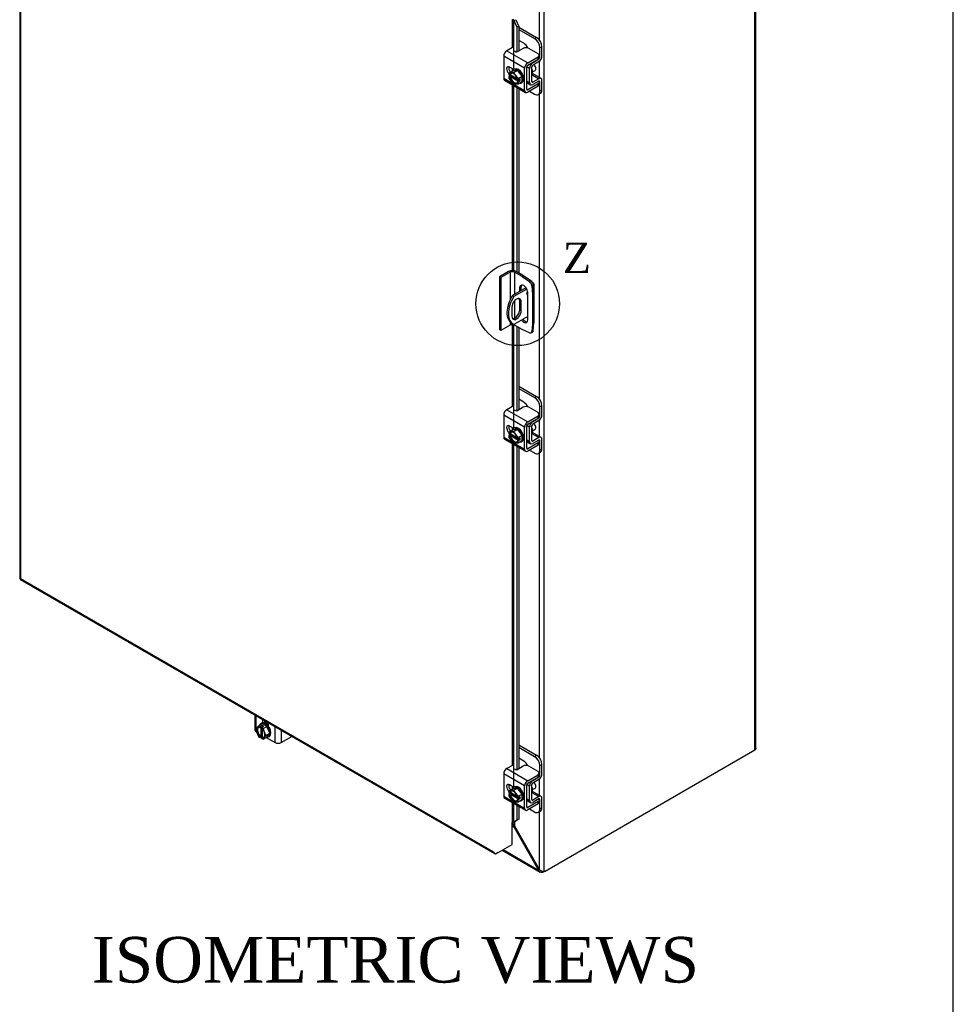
# Model space of a CAD drawing. Header units: inches. Extents: x 1 to 240, y -1 to 159.
# Tile 64 of 65: x 209 to 240, y 108 to 140. Entities that reach past the tile are written whole.
import ezdxf
from ezdxf.enums import TextEntityAlignment as Align
from ezdxf.lldxf.tags import DXFTag

# ---------------------------------------------------------------- set-up
doc = ezdxf.new("R2010")
doc.units = ezdxf.units.IN
doc.header["$MEASUREMENT"] = 0
for name, color, linetype in [('COM40153-1', 7, 'Continuous'), ('COM40153-2', 7, 'Continuous'), ('COM42667', 7, 'Continuous'), ('COM42780', 7, 'Continuous'), ('COM48603', 7, 'Continuous'), ('COM70726-4', 7, 'Continuous'), ('Default', 7, 'Continuous'), ('SCC19011', 7, 'Continuous'), ('SPR20265', 7, 'Continuous'), ('WAF25035', 7, 'Continuous')]:
    doc.layers.add(name, color=color, linetype=linetype)
doc.styles.add('SEACAD_Times_New_Roman', font='times.ttf')
tags = doc.linetypes.add('CENTER2', pattern=[1.125, 0.75, -0.125, 0.125, -0.125]).pattern_tags.tags
tags[10:11] = [DXFTag(74, 4), DXFTag(75, 0), DXFTag(340, '0'), DXFTag(46, 0.0), DXFTag(50, 0.0), DXFTag(44, 0.0), DXFTag(45, 0.0)]
tags[8:9] = [DXFTag(74, 4), DXFTag(75, 0), DXFTag(340, '0'), DXFTag(46, 0.0), DXFTag(50, 0.0), DXFTag(44, 0.0), DXFTag(45, 0.0)]
tags[6:7] = [DXFTag(74, 4), DXFTag(75, 0), DXFTag(340, '0'), DXFTag(46, 0.0), DXFTag(50, 0.0), DXFTag(44, 0.0), DXFTag(45, 0.0)]
tags[4:5] = [DXFTag(74, 4), DXFTag(75, 0), DXFTag(340, '0'), DXFTag(46, 0.0), DXFTag(50, 0.0), DXFTag(44, 0.0), DXFTag(45, 0.0)]

# ---------------------------------------------------------------- blocks, each defined once
blk = doc.blocks.new('SE')
at = {"layer": 'COM40153-1', "color": 7, "linetype": 'Continuous'}
for p, q in [((225.732, 131.431), (225.752, 131.42)), ((225.783, 130.457), (225.783, 131.375)), ((225.519, 131.256), (225.073, 130.998)), ((225.073, 130.998), (225.124, 130.969)), ((225.545, 131.212), (225.124, 130.969)), ((225.313, 130.826), (225.364, 130.796)), ((225.313, 130.826), (225.313, 130.529)), ((225.364, 130.5), (225.364, 130.796)), ((225.055, 130.618), (225.055, 130.322)), ((225.313, 130.529), (225.364, 130.5)), ((225.048, 130.092), (225.099, 130.062)), ((225.576, 130.312), (225.124, 130.05))]:
    blk.add_line(p, q, dxfattribs=at)
for centre, major_axis, start_param, end_param in [((225.675, 131.375), (-0.108, 0), 2.479804, 3.926991), ((225.423, 130.741), (0.375, 0.65), 1.508132, 3.141593), ((225.585, 131.082), (-0.0313, -0.0541), 4.173576, 6.283185), ((225.534, 131.112), (0.0312, 0.0541), 4.093609, 5.128428), ((225.585, 131.082), (-0.0313, -0.0541), 0, 0.591073), ((225.474, 130.712), (0.375, 0.65), 1.508132, 3.204257), ((225.209, 130.707), (-0.109, -0.189), 2.356194, 5.497787), ((225.158, 130.737), (-0.109, -0.189), 2.356194, 2.906426), ((225.209, 130.411), (0.109, 0.189), 2.356194, 5.497787), ((225.158, 130.44), (0.109, 0.189), 3.37676, 5.497787), ((225.675, 130.457), (-0.108, 0), 2.904836, 3.141593)]:
    blk.add_ellipse(centre, major_axis=major_axis, ratio=0.57735, start_param=start_param, end_param=end_param, dxfattribs=at)
at = {"layer": 'COM40153-2', "color": 7, "linetype": 'Continuous'}
for p, q in [((224.949, 131.791), (224.649, 131.617)), ((224.999, 131.762), (224.698, 131.589)), ((224.999, 131.762), (224.999, 130.863)), ((225.147, 131.762), (225.147, 131.041)), ((225.393, 131.62), (225.147, 131.762)), ((225.443, 131.649), (225.197, 131.791)), ((225.393, 131.62), (225.443, 131.649)), ((225.679, 131.488), (225.443, 131.649)), ((224.649, 131.617), (224.649, 129.882)), ((224.698, 131.589), (224.649, 131.617)), ((224.698, 131.589), (224.698, 129.854)), ((225.393, 131.62), (225.63, 131.46)), ((225.63, 131.46), (225.679, 131.488)), ((225.759, 131.349), (225.71, 131.321)), ((225.71, 131.321), (225.731, 131.036)), ((225.78, 131.065), (225.759, 131.349)), ((225.311, 131.249), (225.36, 131.278)), ((225.311, 131.249), (225.311, 131.136)), ((225.36, 131.164), (225.36, 131.278)), ((225.576, 130.198), (225.576, 131.096)), ((225.731, 131.036), (225.78, 131.065)), ((225.731, 131.036), (225.731, 130.08)), ((225.78, 131.065), (225.78, 130.108)), ((225.147, 130.835), (225.147, 130.256)), ((225.311, 130.852), (225.311, 130.501)), ((224.999, 130.027), (224.698, 129.854)), ((224.999, 130.129), (224.999, 130.027)), ((225.147, 130.064), (225.147, 130.027)), ((225.393, 129.885), (225.147, 130.027)), ((225.731, 130.08), (225.71, 129.819)), ((225.731, 130.08), (225.78, 130.108)), ((225.759, 129.848), (225.78, 130.108)), ((224.698, 129.854), (224.649, 129.882)), ((225.63, 129.773), (225.393, 129.885)), ((225.684, 129.77), (225.734, 129.799)), ((225.71, 129.819), (225.759, 129.848))]:
    blk.add_line(p, q, dxfattribs=at)
for centre, major_axis, start_param, end_param in [((225.073, 131.719), (-0.175, 0), 3.926991, 5.497787), ((225.073, 131.719), (-0.105, 0), 3.926991, 5.497787), ((225.444, 131.173), (0.094, -0.162), 0.785398, 3.926991), ((225.493, 131.201), (0.094, -0.162), 3.408746, 3.926991), ((225.622, 131.363), (0.062, -0.108), 0.872665, 2.268928), ((225.671, 131.391), (-0.062, 0.108), 4.014257, 5.410521), ((225.073, 129.984), (0.105, 0), 0.785398, 2.356194), ((225.444, 130.275), (-0.094, 0.162), 1.754737, 3.926991), ((225.493, 130.303), (-0.094, 0.162), 1.754737, 2.87444), ((225.622, 129.879), (-0.063, 0.108), 2.443461, 3.839724), ((225.671, 129.907), (-0.063, 0.108), 3.141593, 3.839724)]:
    blk.add_ellipse(centre, major_axis=major_axis, ratio=0.57735, start_param=start_param, end_param=end_param, dxfattribs=at)
at = {"layer": 'COM42667', "color": 7, "linetype": 'Continuous'}
for p, q in [((225.071, 139.143), (224.89, 139.038)), ((225.432, 139.119), (225.248, 139.013)), ((225.917, 138.941), (225.609, 139.119)), ((225.475, 138.467), (224.789, 138.863)), ((224.789, 138.863), (224.789, 138.135)), ((224.89, 139.038), (225.576, 138.642)), ((225.576, 138.642), (225.917, 138.839)), ((225.576, 138.565), (225.917, 138.762)), ((225.917, 138.762), (225.917, 138.839)), ((225.954, 138.813), (225.954, 138.89)), ((225.12, 138.423), (224.983, 138.502)), ((225.475, 137.739), (225.475, 138.467)), ((225.542, 137.778), (225.542, 138.506)), ((224.789, 138.135), (225.086, 137.964)), ((224.818, 138.07), (225.504, 137.674)), ((225.135, 137.935), (225.475, 137.739)), ((225.576, 137.758), (225.542, 137.778)), ((225.917, 137.955), (225.576, 137.758)), ((225.917, 137.878), (225.576, 137.681)), ((225.917, 137.878), (225.917, 137.955)), ((225.954, 137.929), (225.954, 138.006)), ((225.071, 127.354), (224.89, 127.25)), ((224.89, 127.25), (225.576, 126.854)), ((225.432, 127.331), (225.248, 127.225)), ((225.917, 127.153), (225.609, 127.331)), ((225.954, 127.024), (225.954, 127.102)), ((225.475, 126.679), (224.789, 127.075)), ((224.789, 127.075), (224.789, 126.347)), ((225.576, 126.854), (225.917, 127.051)), ((225.576, 126.776), (225.917, 126.973)), ((225.917, 126.973), (225.917, 127.051)), ((225.12, 126.634), (224.983, 126.713)), ((225.475, 125.951), (225.475, 126.679)), ((225.542, 125.989), (225.542, 126.717)), ((224.789, 126.347), (225.086, 126.175)), ((224.818, 126.281), (225.504, 125.885)), ((225.135, 126.147), (225.475, 125.951)), ((225.917, 126.167), (225.576, 125.97)), ((225.917, 126.089), (225.917, 126.167)), ((225.954, 126.14), (225.954, 126.218)), ((225.576, 125.97), (225.542, 125.989)), ((225.917, 126.089), (225.576, 125.892)), ((216.605, 117.226), (216.605, 116.741)), ((216.647, 117.201), (216.647, 116.762)), ((216.862, 117.077), (216.862, 116.963)), ((216.93, 117.038), (216.93, 116.956)), ((217.061, 116.848), (217.061, 116.962)), ((217.277, 116.319), (217.277, 116.837)), ((216.647, 116.706), (216.647, 116.683)), ((216.647, 116.683), (216.659, 116.676)), ((216.986, 116.486), (217.277, 116.319)), ((217.479, 116.721), (217.479, 116.319)), ((217.479, 116.319), (217.82, 116.516)), ((225.071, 115.565), (224.89, 115.461)), ((224.89, 115.461), (225.576, 115.065)), ((225.432, 115.542), (225.248, 115.436)), ((225.917, 115.364), (225.609, 115.542)), ((225.475, 114.89), (224.789, 115.286)), ((224.789, 115.286), (224.789, 114.558)), ((225.576, 115.065), (225.917, 115.262)), ((225.576, 114.988), (225.917, 115.184)), ((225.917, 115.184), (225.917, 115.262)), ((225.954, 115.236), (225.954, 115.313)), ((225.12, 114.846), (224.983, 114.925)), ((225.475, 114.162), (225.475, 114.89)), ((225.542, 114.201), (225.542, 114.929)), ((224.789, 114.558), (225.086, 114.386)), ((224.818, 114.493), (225.504, 114.097)), ((225.135, 114.358), (225.475, 114.162)), ((225.576, 114.181), (225.542, 114.201)), ((225.917, 114.378), (225.576, 114.181)), ((225.917, 114.301), (225.576, 114.104)), ((225.917, 114.301), (225.917, 114.378)), ((225.954, 114.352), (225.954, 114.429))]:
    blk.add_line(p, q, dxfattribs=at)
for centre, major_axis, start_param, end_param in [((225.52, 139.068), (0.125, 0), 0.785398, 2.356194), ((224.89, 138.921), (-0.072, -0.124), 3.926991, 5.497787), ((225.206, 139.038), (0.06, 0), 2.929457, 5.497787), ((225.829, 138.89), (-0.125, 0), 2.356194, 3.926991), ((225.829, 138.813), (-0.125, 0), 2.356194, 3.141593), ((224.983, 138.387), (0.07, -0.122), 2.356194, 5.249698), ((225.05, 138.426), (0.07, -0.122), 3.6401, 5.141192), ((225.576, 138.525), (0.071, 0.124), 0.785398, 2.356194), ((225.576, 138.525), (0.024, 0.0416), 0.785398, 2.356194), ((224.89, 138.194), (0.072, 0.124), 2.356194, 3.141593), ((225.576, 137.798), (0.024, 0.0416), 2.356194, 3.926991), ((225.829, 138.006), (-0.125, 0), 2.356194, 3.625446), ((225.829, 137.929), (-0.125, 0), 2.356194, 3.141593), ((225.576, 137.798), (0.071, 0.124), 2.356194, 3.926991), ((224.89, 127.133), (-0.072, -0.124), 3.926991, 5.497787), ((225.206, 127.249), (0.06, 0), 2.929457, 5.497787), ((225.52, 127.28), (0.125, 0), 0.785398, 2.356194), ((225.829, 127.102), (-0.125, 0), 2.356194, 3.926991), ((225.576, 126.737), (0.072, 0.124), 0.785398, 2.356194), ((225.829, 127.024), (-0.125, 0), 2.356194, 3.141593), ((224.983, 126.599), (0.07, -0.122), 2.356194, 5.249698), ((225.05, 126.637), (0.07, -0.122), 3.6401, 5.141192), ((225.576, 126.737), (0.024, 0.0416), 0.785398, 2.356194), ((224.89, 126.405), (0.072, 0.124), 2.356194, 3.141593), ((225.829, 126.218), (-0.125, 0), 2.356194, 3.625446), ((225.829, 126.14), (-0.125, 0), 2.356194, 3.141593), ((225.576, 126.009), (0.071, 0.124), 2.356194, 3.926991), ((225.576, 126.009), (0.024, 0.0416), 2.356194, 3.926991), ((216.748, 116.741), (0.143, 0), 3.141593, 3.926991), ((217.82, 116.618), (-0.063, -0.108), 0.785398, 0.860751), ((217.378, 116.377), (0.143, 0), 3.926991, 5.497787), ((224.89, 115.344), (-0.072, -0.124), 3.926991, 5.497787), ((225.206, 115.461), (0.06, 0), 2.929457, 5.497787), ((225.52, 115.491), (0.125, 0), 0.785398, 2.356194), ((225.829, 115.313), (-0.125, 0), 2.356194, 3.926991), ((225.829, 115.236), (-0.125, 0), 2.356194, 3.141593), ((224.983, 114.81), (0.07, -0.122), 2.356194, 5.249698), ((225.05, 114.849), (0.07, -0.122), 3.6401, 5.141192), ((225.576, 114.948), (0.071, 0.124), 0.785398, 2.356194), ((225.576, 114.948), (0.024, 0.0416), 0.785398, 2.356194), ((224.89, 114.616), (0.071, 0.124), 2.356194, 3.141593), ((225.576, 114.22), (0.024, 0.0416), 2.356194, 3.926991), ((225.829, 114.429), (-0.125, 0), 2.356194, 3.625446), ((225.829, 114.352), (-0.125, 0), 2.356194, 3.141593), ((225.576, 114.22), (0.071, 0.124), 2.356194, 3.926991)]:
    blk.add_ellipse(centre, major_axis=major_axis, ratio=0.57735, start_param=start_param, end_param=end_param, dxfattribs=at)
at = {"layer": 'COM42780', "color": 7, "linetype": 'Continuous'}
for p, q in [((225.282, 139.815), (225.868, 139.477)), ((225.282, 139.738), (225.801, 139.438)), ((225.801, 139.438), (225.868, 139.477)), ((225.447, 139.285), (225.282, 139.381)), ((226.045, 139.171), (225.978, 139.132)), ((225.978, 138.828), (225.978, 139.132)), ((226.045, 138.867), (226.045, 139.171)), ((225.74, 138.647), (225.944, 138.77)), ((225.935, 138.775), (225.944, 138.77)), ((225.954, 138.842), (225.978, 138.828)), ((225.546, 138.528), (225.64, 138.473)), ((225.64, 137.988), (225.64, 138.473)), ((225.708, 138.027), (225.708, 138.512)), ((225.729, 138.653), (225.74, 138.647)), ((225.741, 138.57), (225.946, 138.693)), ((225.713, 138.256), (225.946, 138.121)), ((226.015, 138.127), (225.731, 138.291)), ((225.946, 138.121), (225.741, 138.007)), ((225.542, 138.045), (225.64, 137.988)), ((225.542, 137.997), (225.67, 137.923)), ((225.708, 138.026), (225.741, 138.007)), ((225.944, 138.043), (225.74, 137.929)), ((225.944, 138.043), (225.978, 138.023)), ((225.978, 137.719), (225.978, 138.023)), ((226.045, 137.758), (226.045, 138.062)), ((225.633, 137.714), (225.801, 137.617)), ((225.926, 137.605), (225.993, 137.643)), ((225.978, 137.719), (226.045, 137.758)), ((225.282, 128.027), (225.868, 127.688)), ((225.282, 127.949), (225.801, 127.65)), ((225.447, 127.497), (225.282, 127.592)), ((225.801, 127.65), (225.868, 127.688)), ((226.045, 127.382), (225.978, 127.343)), ((225.978, 127.039), (225.978, 127.343)), ((226.045, 127.078), (226.045, 127.382)), ((225.729, 126.865), (225.74, 126.859)), ((225.74, 126.859), (225.944, 126.981)), ((225.741, 126.782), (225.946, 126.904)), ((225.935, 126.986), (225.944, 126.981)), ((225.954, 127.053), (225.978, 127.039)), ((225.546, 126.739), (225.64, 126.685)), ((225.64, 126.2), (225.64, 126.685)), ((225.708, 126.238), (225.708, 126.723)), ((225.713, 126.467), (225.946, 126.333)), ((226.015, 126.339), (225.731, 126.503)), ((225.542, 126.257), (225.64, 126.2)), ((225.542, 126.208), (225.67, 126.134)), ((225.708, 126.238), (225.741, 126.219)), ((225.944, 126.254), (225.74, 126.14)), ((225.946, 126.333), (225.741, 126.219)), ((225.944, 126.254), (225.978, 126.234)), ((225.978, 125.93), (225.978, 126.234)), ((226.045, 125.969), (226.045, 126.273)), ((225.633, 125.925), (225.801, 125.828)), ((225.926, 125.816), (225.993, 125.855)), ((225.978, 125.93), (226.045, 125.969)), ((216.945, 117.029), (216.945, 117.02)), ((225.282, 116.238), (225.868, 115.9)), ((225.282, 116.161), (225.801, 115.861)), ((225.447, 115.708), (225.282, 115.804)), ((225.801, 115.861), (225.868, 115.9)), ((226.045, 115.594), (225.978, 115.555)), ((225.978, 115.251), (225.978, 115.555)), ((226.045, 115.29), (226.045, 115.594)), ((225.74, 115.07), (225.944, 115.192)), ((225.935, 115.198), (225.944, 115.192)), ((225.954, 115.265), (225.978, 115.251)), ((225.546, 114.95), (225.64, 114.896)), ((225.64, 114.411), (225.64, 114.896)), ((225.708, 114.45), (225.708, 114.935)), ((225.729, 115.076), (225.74, 115.07)), ((225.741, 114.993), (225.946, 115.116)), ((225.713, 114.678), (225.946, 114.544)), ((226.015, 114.55), (225.731, 114.714)), ((225.946, 114.544), (225.741, 114.43)), ((225.542, 114.468), (225.64, 114.411)), ((225.542, 114.42), (225.67, 114.346)), ((225.708, 114.449), (225.741, 114.43)), ((225.944, 114.466), (225.74, 114.352)), ((225.944, 114.465), (225.978, 114.446)), ((225.978, 114.142), (225.978, 114.446)), ((225.978, 114.142), (226.045, 114.181)), ((226.045, 114.181), (226.045, 114.485)), ((225.633, 114.137), (225.801, 114.04)), ((225.926, 114.027), (225.993, 114.066))]:
    blk.add_line(p, q, dxfattribs=at)
for centre, major_axis, start_param, end_param in [((225.801, 139.234), (0.125, -0.217), 0.785398, 2.356194), ((225.868, 139.273), (-0.125, 0.217), 3.926991, 5.497787), ((225.447, 139.081), (0.125, -0.217), 1.463912, 2.356194), ((225.944, 138.808), (-0.024, -0.0416), 0.802851, 2.356194), ((225.944, 138.808), (-0.071, -0.124), 0.802851, 2.356194), ((225.742, 138.532), (-0.071, -0.124), 3.944444, 5.497787), ((225.742, 138.532), (-0.024, -0.0416), 3.944444, 5.497787), ((225.598, 138.41), (0.097, -0.169), 0.133398, 1.437398), ((225.944, 138.003), (-0.071, -0.124), 2.356194, 3.909538), ((225.742, 138.047), (0.071, 0.124), 2.356194, 3.909538), ((225.742, 138.047), (0.024, 0.0416), 2.356194, 3.909538), ((225.944, 138.003), (-0.024, -0.0416), 2.356194, 3.909538), ((225.801, 137.821), (-0.125, 0.217), 2.356194, 3.926991), ((225.868, 137.86), (-0.125, 0.217), 3.141593, 3.926991), ((225.447, 127.293), (0.125, -0.217), 1.463912, 2.356194), ((225.801, 127.445), (0.125, -0.217), 0.785398, 2.356194), ((225.868, 127.484), (-0.125, 0.217), 3.926991, 5.497787), ((225.742, 126.743), (-0.071, -0.124), 3.944444, 5.497787), ((225.742, 126.743), (-0.024, -0.0416), 3.944444, 5.497787), ((225.944, 127.02), (-0.024, -0.0416), 0.802851, 2.356194), ((225.944, 127.02), (-0.071, -0.124), 0.802851, 2.356194), ((225.598, 126.622), (0.097, -0.169), 0.133398, 1.437398), ((225.742, 126.258), (0.071, 0.124), 2.356194, 3.909538), ((225.742, 126.258), (0.024, 0.0416), 2.356194, 3.909538), ((225.944, 126.215), (-0.024, -0.0416), 2.356194, 3.909538), ((225.944, 126.215), (-0.071, -0.124), 2.356194, 3.909538), ((225.801, 126.032), (-0.125, 0.217), 2.356194, 3.926991), ((225.868, 126.071), (-0.125, 0.217), 3.141593, 3.926991), ((225.801, 115.657), (0.125, -0.217), 0.785398, 2.356194), ((225.868, 115.696), (-0.125, 0.217), 3.926991, 5.497787), ((225.447, 115.504), (0.125, -0.217), 1.463912, 2.356194), ((225.944, 115.231), (-0.024, -0.0416), 0.802851, 2.356194), ((225.944, 115.231), (-0.071, -0.124), 0.802851, 2.356194), ((225.742, 114.954), (-0.071, -0.124), 3.944444, 5.497787), ((225.742, 114.954), (-0.024, -0.0416), 3.944444, 5.497787), ((225.598, 114.833), (0.098, -0.169), 0.133398, 1.437398), ((225.944, 114.426), (-0.071, -0.124), 2.356194, 3.909538), ((225.742, 114.469), (0.071, 0.124), 2.356194, 3.909538), ((225.742, 114.469), (0.024, 0.0416), 2.356194, 3.909538), ((225.944, 114.426), (-0.024, -0.0416), 2.356194, 3.909538), ((225.868, 114.283), (-0.125, 0.217), 3.141593, 3.926991), ((225.801, 114.244), (-0.125, 0.217), 2.356194, 3.926991)]:
    blk.add_ellipse(centre, major_axis=major_axis, ratio=0.57735, start_param=start_param, end_param=end_param, dxfattribs=at)
at = {"layer": 'COM48603', "color": 7, "linetype": 'Continuous'}
for p, q in [((208.882, 149.528), (208.882, 121.717)), ((208.914, 149.454), (208.914, 121.702)), ((225.069, 140.068), (225.069, 139.142)), ((225.124, 140.036), (225.183, 140.06)), ((225.183, 140.06), (225.282, 139.838)), ((225.124, 140.036), (225.223, 139.814)), ((225.124, 138.425), (225.124, 140.036)), ((225.282, 139.838), (225.223, 139.814)), ((225.223, 139.814), (225.223, 139.005)), ((225.282, 139.838), (225.282, 139.033)), ((225.069, 138.452), (225.069, 138.369)), ((225.069, 137.925), (225.069, 131.82)), ((225.124, 131.816), (225.124, 137.893)), ((225.223, 137.836), (225.223, 131.776)), ((225.282, 137.802), (225.282, 131.742)), ((225.069, 130.045), (225.069, 127.353)), ((225.124, 126.637), (225.124, 130.037)), ((225.223, 129.983), (225.223, 127.216)), ((225.282, 129.949), (225.282, 127.244)), ((225.069, 126.663), (225.069, 126.581)), ((225.069, 126.136), (225.069, 115.565)), ((225.124, 114.848), (225.124, 126.105)), ((225.223, 126.047), (225.223, 115.428)), ((225.282, 126.013), (225.282, 115.456)), ((208.911, 121.668), (224.498, 112.668)), ((208.914, 121.702), (224.45, 112.732)), ((225.069, 114.875), (225.069, 114.792)), ((225.069, 114.348), (225.069, 113.686)), ((225.124, 113.713), (225.124, 114.316)), ((225.223, 114.259), (225.223, 113.772)), ((225.282, 114.225), (225.282, 113.796)), ((225.069, 112.972), (225.069, 113.686)), ((225.223, 113.772), (225.124, 113.713)), ((225.124, 113.713), (225.183, 113.737)), ((225.282, 113.796), (225.183, 113.737)), ((225.282, 113.796), (225.223, 113.772)), ((224.603, 112.703), (225.069, 112.972)), ((224.48, 112.691), (224.48, 112.691)), ((224.603, 112.703), (224.552, 112.674))]:
    blk.add_line(p, q, dxfattribs=at)
for centre, radius, start, end in [((225.019, 139.991), 0.114, 23.2734, 46.5882), ((225.371, 113.362), 0.429, 125.2045, 129.639), ((225.169, 113.636), 0.088, 117.4412, 127.5015)]:
    blk.add_arc(centre, radius, start, end, dxfattribs=at)
for centre, major_axis, ratio, start_param, end_param in [((208.99, 121.717), (0.108, 0), 0.57735, 3.141593, 3.587154), ((208.99, 121.746), (-0.108, -0.062), 0.000948, 0.445015, 0.784852), ((208.99, 121.746), (-0.108, -0.062), 0.000948, -0.784852, -0.445015), ((208.965, 121.761), (0.054, 0.0935), 0.57735, 2.696031, 3.141593), ((225.095, 113.672), (-0.036, 0), 0.57735, 4.625123, 5.497787), ((224.527, 112.776), (0.076, -0.132), 0.577982, 4.712938, 5.052774), ((224.552, 112.762), (0.054, 0.0935), 0.57735, 2.696031, 3.926991)]:
    blk.add_ellipse(centre, major_axis=major_axis, ratio=ratio, start_param=start_param, end_param=end_param, dxfattribs=at)
at = {"layer": 'COM70726-4', "color": 7, "linetype": 'Continuous'}
for p, q in [((233.04, 116.076), (233.04, 145.352)), ((233.071, 116.136), (233.071, 145.38)), ((226.121, 112.086), (226.121, 141.353)), ((225.969, 139.383), (225.969, 141.29)), ((225.969, 138.154), (225.969, 138.709)), ((225.969, 127.594), (225.969, 137.629)), ((225.969, 126.366), (225.969, 126.921)), ((225.969, 115.806), (225.969, 125.841)), ((226.145, 112.095), (233.04, 116.076)), ((225.969, 114.577), (225.969, 115.132)), ((225.969, 112.149), (225.969, 114.052)), ((225.098, 113.633), (225.069, 113.617)), ((225.069, 113.577), (225.116, 113.55)), ((225.098, 113.633), (225.098, 113.693)), ((225.116, 113.55), (225.149, 113.569)), ((225.116, 113.55), (225.935, 112.13)), ((225.149, 113.569), (225.149, 113.723)), ((225.969, 112.149), (225.149, 113.569)), ((224.742, 112.783), (225.99, 112.062)), ((224.773, 112.801), (225.935, 112.13)), ((225.935, 112.13), (225.969, 112.149)), ((226.026, 112.103), (226.004, 112.055)), ((226.066, 112.087), (226.066, 112.055)), ((226.145, 112.095), (226.094, 112.066)), ((226.094, 112.082), (226.094, 112.066))]:
    blk.add_line(p, q, dxfattribs=at)
for centre, radius, start, end in [((225.01, 113.47), 0.132, 36.9809, 59.9541), ((224.929, 113.47), 0.241, 24.2147, 43.5294), ((226.052, 112.169), 0.123, 198.1431, 246.7136), ((226.13, 112.291), 0.215, 221.2654, 250.9262), ((226.036, 112.131), 0.082, 246.7698, 291.6791), ((226.093, 112.175), 0.093, 249.2435, 287.7627)]:
    blk.add_arc(centre, radius, start, end, dxfattribs=at)
for centre, major_axis, start_param, end_param in [((232.963, 116.12), (0.108, 0), 5.497787, 5.796435), ((225.124, 113.619), (-0.036, 0), -0.991689, -0.785398), ((226.023, 112.107), (0.1, 0), 5.158396, 5.497787), ((226.145, 112.177), (-0.05, -0.0866), 0.446007, 0.785398)]:
    blk.add_ellipse(centre, major_axis=major_axis, ratio=0.57735, start_param=start_param, end_param=end_param, dxfattribs=at)
blk.add_open_spline([(233.071, 116.137), (233.071, 116.136), (233.071, 116.136), (233.071, 116.13), (233.07, 116.124), (233.066, 116.112), (233.065, 116.108), (233.062, 116.1), (233.06, 116.096), (233.059, 116.091)], degree=3, knots=[0.4863367, 0.4863367, 0.4863367, 0.4863367, 0.5, 0.5, 0.75, 0.75, 0.875, 0.875, 1, 1, 1, 1], dxfattribs=at)
at = {"layer": 'SCC19011', "color": 7, "linetype": 'Continuous'}
for p, q in [((224.958, 138.306), (225.086, 138.379)), ((225.111, 138.326), (224.958, 138.306)), ((224.958, 138.306), (224.958, 138.244)), ((224.973, 138.236), (224.958, 138.244)), ((225.026, 138.228), (224.958, 138.189)), ((224.958, 138.189), (224.958, 138.128)), ((224.958, 138.189), (224.973, 138.181)), ((224.958, 138.128), (225.111, 137.932)), ((225.008, 138.248), (224.987, 138.236)), ((224.987, 138.18), (225.008, 138.193)), ((225.242, 138.113), (225.008, 138.248)), ((225.008, 138.193), (225.269, 138.042)), ((225.026, 138.238), (225.026, 138.228)), ((225.026, 138.228), (225.245, 138.101)), ((225.239, 138.4), (225.086, 138.379)), ((225.111, 138.326), (225.239, 138.4)), ((225.263, 138.13), (225.111, 138.326)), ((225.391, 138.204), (225.239, 138.4)), ((225.263, 138.13), (225.391, 138.204)), ((225.263, 138.069), (225.263, 138.13)), ((225.33, 138.108), (225.263, 138.069)), ((225.33, 138.052), (225.33, 138.108)), ((225.391, 138.026), (225.391, 138.204)), ((225.735, 138.349), (225.817, 138.396)), ((225.111, 137.932), (225.263, 137.952)), ((225.263, 138.069), (225.248, 138.077)), ((225.269, 138.042), (225.248, 138.03)), ((225.248, 138.022), (225.263, 138.013)), ((225.33, 138.052), (225.263, 138.013)), ((225.263, 137.952), (225.391, 138.026)), ((225.263, 137.952), (225.263, 138.013)), ((225.282, 138.08), (225.33, 138.052)), ((224.958, 126.517), (225.086, 126.591)), ((225.111, 126.537), (224.958, 126.517)), ((224.958, 126.517), (224.958, 126.456)), ((224.973, 126.447), (224.958, 126.456)), ((225.008, 126.46), (224.987, 126.447)), ((225.242, 126.325), (225.008, 126.46)), ((225.239, 126.611), (225.086, 126.591)), ((225.111, 126.537), (225.239, 126.611)), ((225.263, 126.341), (225.111, 126.537)), ((225.391, 126.415), (225.239, 126.611)), ((225.735, 126.56), (225.817, 126.607)), ((225.026, 126.439), (224.958, 126.4)), ((224.958, 126.4), (224.958, 126.339)), ((224.958, 126.4), (224.973, 126.392)), ((224.958, 126.339), (225.111, 126.144)), ((224.987, 126.392), (225.008, 126.404)), ((225.008, 126.404), (225.269, 126.254)), ((225.026, 126.45), (225.026, 126.439)), ((225.026, 126.439), (225.245, 126.312)), ((225.111, 126.144), (225.263, 126.164)), ((225.263, 126.28), (225.248, 126.289)), ((225.269, 126.254), (225.248, 126.241)), ((225.248, 126.233), (225.263, 126.225)), ((225.263, 126.341), (225.391, 126.415)), ((225.263, 126.28), (225.263, 126.341)), ((225.33, 126.319), (225.263, 126.28)), ((225.33, 126.264), (225.263, 126.225)), ((225.263, 126.164), (225.391, 126.237)), ((225.263, 126.164), (225.263, 126.225)), ((225.282, 126.291), (225.33, 126.264)), ((225.33, 126.264), (225.33, 126.319)), ((225.391, 126.237), (225.391, 126.415)), ((216.725, 116.864), (216.632, 116.743)), ((216.725, 116.864), (216.853, 116.938)), ((216.778, 116.834), (216.725, 116.864)), ((216.845, 116.873), (216.778, 116.834)), ((216.778, 116.834), (216.778, 116.817)), ((216.785, 116.813), (216.806, 116.825)), ((216.806, 116.825), (216.806, 116.524)), ((216.893, 116.845), (216.826, 116.806)), ((216.879, 116.775), (216.826, 116.806)), ((216.826, 116.789), (216.826, 116.806)), ((216.893, 116.845), (216.845, 116.873)), ((216.845, 116.873), (216.845, 116.817)), ((216.845, 116.773), (216.845, 116.522)), ((217.007, 116.849), (216.853, 116.938)), ((216.854, 116.496), (216.854, 116.764)), ((216.879, 116.775), (217.007, 116.849)), ((216.972, 116.546), (216.879, 116.775)), ((217.1, 116.62), (217.007, 116.849)), ((217.061, 116.935), (217.01, 116.905)), ((216.632, 116.743), (216.725, 116.513)), ((216.725, 116.513), (216.778, 116.483)), ((216.845, 116.522), (216.778, 116.483)), ((216.778, 116.499), (216.778, 116.483)), ((216.806, 116.524), (216.785, 116.512)), ((216.826, 116.455), (216.826, 116.472)), ((216.826, 116.455), (216.879, 116.424)), ((216.833, 116.484), (216.854, 116.496)), ((216.845, 116.522), (216.854, 116.516)), ((216.879, 116.424), (216.972, 116.546)), ((216.879, 116.424), (217.007, 116.498)), ((216.972, 116.546), (217.1, 116.62)), ((217.007, 116.498), (217.1, 116.62)), ((225.239, 114.822), (225.086, 114.802)), ((225.111, 114.748), (225.239, 114.822)), ((225.391, 114.627), (225.239, 114.822)), ((225.735, 114.771), (225.817, 114.819)), ((224.958, 114.728), (225.086, 114.802)), ((225.111, 114.748), (224.958, 114.728)), ((224.958, 114.728), (224.958, 114.667)), ((224.973, 114.659), (224.958, 114.667)), ((225.026, 114.651), (224.958, 114.612)), ((224.958, 114.612), (224.958, 114.551)), ((224.958, 114.612), (224.973, 114.603)), ((224.958, 114.551), (225.111, 114.355)), ((225.008, 114.671), (224.987, 114.659)), ((224.987, 114.603), (225.008, 114.616)), ((225.242, 114.536), (225.008, 114.671)), ((225.008, 114.616), (225.269, 114.465)), ((225.026, 114.661), (225.026, 114.651)), ((225.026, 114.651), (225.245, 114.524)), ((225.263, 114.553), (225.111, 114.748)), ((225.263, 114.492), (225.248, 114.5)), ((225.263, 114.553), (225.391, 114.627)), ((225.263, 114.492), (225.263, 114.553)), ((225.33, 114.53), (225.263, 114.492)), ((225.282, 114.503), (225.33, 114.475)), ((225.33, 114.475), (225.33, 114.53)), ((225.391, 114.449), (225.391, 114.627)), ((225.111, 114.355), (225.263, 114.375)), ((225.269, 114.465), (225.248, 114.453)), ((225.248, 114.445), (225.263, 114.436)), ((225.33, 114.475), (225.263, 114.436)), ((225.263, 114.375), (225.391, 114.449)), ((225.263, 114.375), (225.263, 114.436))]:
    blk.add_line(p, q, dxfattribs=at)
for centre, start, end in [((224.98, 138.25), 242.8525, 296.623), ((224.98, 138.195), 242.8527, 296.6228), ((224.98, 126.461), 242.8525, 296.623), ((224.98, 126.406), 242.8527, 296.6228), ((216.794, 116.499), 123.377, 177.1475), ((216.842, 116.471), 123.3772, 177.1473), ((224.98, 114.673), 242.8525, 296.623), ((224.98, 114.617), 242.8527, 296.6228)]:
    blk.add_arc(centre, 0.0158, start, end, dxfattribs=at)
for centre, major_axis, start_param, end_param in [((225.756, 138.502), (0.061, -0.106), 0, 2.159159), ((225.111, 138.129), (0.099, -0.171), 0.958412, 3.753977), ((225.111, 138.129), (-0.099, 0.171), 0.958412, 3.753977), ((225.118, 138.133), (0.094, -0.162), 0.96774, 3.744649), ((225.118, 138.133), (-0.094, 0.162), 0.96774, 3.694684), ((225.139, 138.145), (0.094, -0.162), 3.254972, 3.744649), ((225.139, 138.145), (-0.094, 0.162), 0.96774, 3.028213), ((225.756, 126.713), (0.061, -0.106), 0, 2.159159), ((225.111, 126.34), (0.099, -0.171), 0.958412, 3.753977), ((225.118, 126.344), (0.094, -0.162), 0.96774, 3.744649), ((225.139, 126.357), (0.094, -0.162), 3.254972, 3.744649), ((225.111, 126.34), (-0.099, 0.171), 0.958412, 3.753977), ((225.118, 126.344), (-0.094, 0.162), 0.96774, 3.694684), ((225.139, 126.357), (-0.094, 0.162), 0.96774, 3.028213), ((216.802, 116.644), (0.099, -0.171), 2.529208, 5.324773), ((216.809, 116.648), (0.094, -0.162), 2.587655, 5.315445), ((216.83, 116.661), (0.094, -0.162), 3.254972, 5.315445), ((216.802, 116.644), (-0.099, 0.171), 3.317842, 5.324773), ((216.802, 116.644), (-0.099, 0.171), 2.529208, 3.317842), ((216.809, 116.648), (-0.094, 0.162), 2.538537, 3.900671), ((216.83, 116.661), (-0.094, 0.162), 2.538537, 3.028213), ((225.756, 114.924), (0.061, -0.106), 0, 2.159159), ((225.111, 114.552), (0.099, -0.171), 0.958412, 3.753977), ((225.111, 114.552), (-0.099, 0.171), 0.958412, 3.753977), ((225.118, 114.556), (0.094, -0.162), 0.96774, 3.744649), ((225.118, 114.556), (-0.094, 0.162), 0.96774, 3.694684), ((225.139, 114.568), (0.094, -0.162), 3.254972, 3.744649), ((225.139, 114.568), (-0.094, 0.162), 0.96774, 3.028213)]:
    blk.add_ellipse(centre, major_axis=major_axis, ratio=0.57735, start_param=start_param, end_param=end_param, dxfattribs=at)
for points, knots in [([(225.248, 138.077), (225.246, 138.078), (225.245, 138.08), (225.245, 138.082), (225.245, 138.083), (225.246, 138.084)], [0, 0, 0, 0, 0.5, 0.5, 0.7956866, 0.7956866, 0.7956866, 0.7956866]), ([(225.248, 138.03), (225.246, 138.029), (225.245, 138.027), (225.245, 138.024), (225.246, 138.023), (225.248, 138.022)], [0, 0, 0, 0, 0.5, 0.5, 1, 1, 1, 1]), ([(225.248, 126.289), (225.246, 126.29), (225.245, 126.291), (225.245, 126.294), (225.245, 126.295), (225.246, 126.295)], [0, 0, 0, 0, 0.5, 0.5, 0.7956866, 0.7956866, 0.7956866, 0.7956866]), ([(225.248, 126.241), (225.246, 126.24), (225.245, 126.239), (225.245, 126.236), (225.246, 126.234), (225.248, 126.233)], [0, 0, 0, 0, 0.5, 0.5, 1, 1, 1, 1]), ([(216.778, 116.817), (216.778, 116.815), (216.779, 116.813), (216.781, 116.812), (216.783, 116.812), (216.785, 116.813)], [0, 0, 0, 0, 0.5, 0.5, 1, 1, 1, 1]), ([(225.248, 114.5), (225.246, 114.501), (225.245, 114.503), (225.245, 114.505), (225.245, 114.506), (225.246, 114.507)], [0, 0, 0, 0, 0.5, 0.5, 0.7956866, 0.7956866, 0.7956866, 0.7956866]), ([(225.248, 114.453), (225.246, 114.452), (225.245, 114.45), (225.245, 114.447), (225.246, 114.446), (225.248, 114.445)], [0, 0, 0, 0, 0.5, 0.5, 1, 1, 1, 1])]:
    blk.add_open_spline(points, degree=3, knots=knots, dxfattribs=at)
at = {"layer": 'SPR20265', "color": 7, "linetype": 'Continuous'}
for points, knots in [([(216.925, 116.977), (216.947, 116.985), (216.982, 116.993), (217.036, 116.968), (217.059, 116.951), (217.061, 116.95)], [0, 0, 0, 0, 0.01583031, 0.02817885, 0.02915302, 0.02915302, 0.02915302, 0.02915302]), ([(216.959, 117.022), (216.958, 117.022), (216.948, 117.021), (216.938, 117.019), (216.929, 117.016)], [0.990403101, 0.990403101, 0.990403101, 0.990403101, 0.991050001, 0.995980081, 0.995980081, 0.995980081, 0.995980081]), ([(216.946, 117.02), (216.941, 117.017), (216.935, 117.013), (216.93, 117.009), (216.929, 117.008)], [0.808925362, 0.808925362, 0.808925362, 0.808925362, 0.811879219, 0.812676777, 0.812676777, 0.812676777, 0.812676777]), ([(216.93, 116.95), (216.933, 116.957), (216.94, 116.97), (216.949, 116.979), (216.954, 116.983)], [0.18023065, 0.18023065, 0.18023065, 0.18023065, 0.185112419, 0.189936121, 0.189936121, 0.189936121, 0.189936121]), ([(216.963, 116.94), (216.966, 116.952), (216.971, 116.968), (216.979, 116.981), (216.982, 116.985)], [0.36192812, 0.36192812, 0.36192812, 0.36192812, 0.36883539, 0.3724132, 0.3724132, 0.3724132, 0.3724132]), ([(217.002, 116.902), (217.001, 116.909), (217, 116.937), (217.004, 116.962), (217.01, 116.977)], [0.53325702, 0.53325702, 0.53325702, 0.53325702, 0.53658832, 0.54685552, 0.54685552, 0.54685552, 0.54685552])]:
    blk.add_open_spline(points, degree=3, knots=knots, dxfattribs=at)
at = {"layer": 'WAF25035', "color": 7, "linetype": 'Continuous'}
for p, q in [((225.145, 138.438), (225.114, 138.419)), ((225.364, 137.986), (225.395, 138.005)), ((225.145, 126.649), (225.114, 126.631)), ((225.364, 126.198), (225.395, 126.216)), ((216.837, 116.953), (216.805, 116.935)), ((217.055, 116.502), (217.087, 116.52)), ((225.145, 114.86), (225.114, 114.842)), ((225.364, 114.409), (225.395, 114.427))]:
    blk.add_line(p, q, dxfattribs=at)
for centre, start_param, end_param in [((225.239, 138.203), 2.729004, 6.283185), ((225.27, 138.221), 3.141593, 6.283185), ((225.239, 138.203), 0, 0.412589), ((225.239, 126.414), 0, 0.412589), ((225.239, 126.414), 2.729004, 6.283185), ((225.27, 126.433), 3.141593, 6.283185), ((216.93, 116.718), 0, 0.412589), ((216.93, 116.718), 2.729004, 6.283185), ((216.962, 116.737), 3.141593, 6.283185), ((225.239, 114.626), 0, 0.412589), ((225.239, 114.626), 2.729004, 6.283185), ((225.27, 114.644), 3.141593, 6.283185)]:
    blk.add_ellipse(centre, major_axis=(-0.125, 0.217), ratio=0.57735, start_param=start_param, end_param=end_param, dxfattribs=at)
blk = doc.blocks.new('SE3')
at = {"color": 7, "linetype": 'Continuous', "style": 'SEACAD_Times_New_Roman'}
blk.add_text('Z', height=1, dxfattribs=at).set_placement((226.732, 132.74), align=Align.TOP_LEFT)
blk = doc.blocks.new('SE2')
at = {"layer": 'Default', "color": 7, "linetype": 'CENTER2'}
blk.add_circle((225.247, 130.731), 1.374, dxfattribs=at)
at = {"layer": 'Default'}
blk.add_blockref('SE3', (0, 0), dxfattribs=at)
blk = doc.blocks.new('BORDER')
at = {"layer": 'Default', "color": 7, "linetype": 'Continuous'}
blk.add_line((0, 0), (0, 27.86), dxfattribs=at)

msp = doc.modelspace()

# ---------------------------------------------------------------- block references
at = {"layer": 'Default', "color": 7, "xscale": 5.7, "yscale": 5.7, "zscale": 5.7}
msp.add_blockref('BORDER', (239.562, 0.401), dxfattribs=at)
at = {"layer": 'Default'}
for name in ['SE', 'SE2']:
    msp.add_blockref(name, (0, 0), dxfattribs=at)

# ---------------------------------------------------------------- texts
at = {"layer": 'Default', "color": 7, "linetype": 'Continuous', "style": 'SEACAD_Times_New_Roman'}
msp.add_text('ISOMETRIC VIEWS', height=1.5, dxfattribs=at).set_placement((211.254, 109.935), align=Align.TOP_LEFT)

doc.saveas('drawing.dxf')
